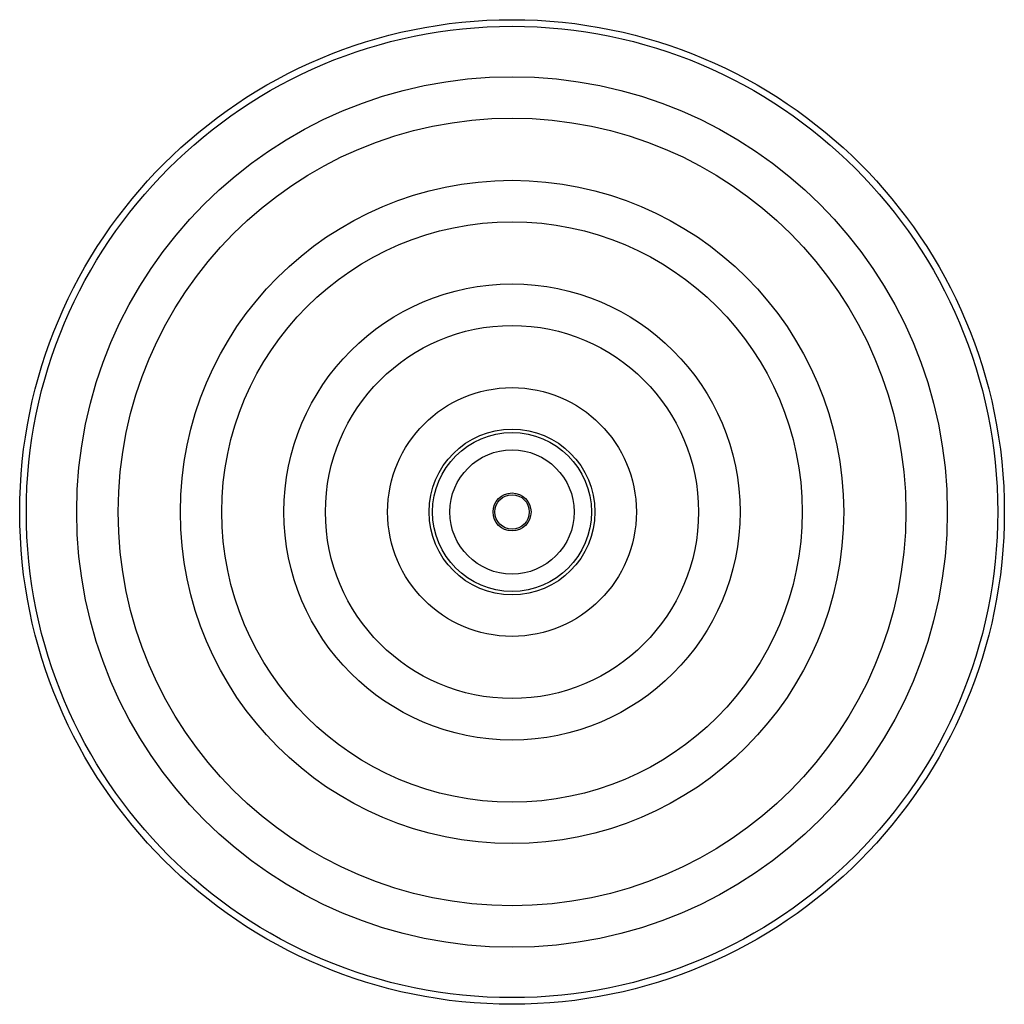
# Paper-space layout '_Izquierda' of a CAD drawing. Header units: millimetres. Extents: x 18 to 303, y -140 to 145.
import ezdxf

# ---------------------------------------------------------------- set-up
doc = ezdxf.new("R2010")
doc.units = ezdxf.units.MM

psp = doc.layouts.new('_Izquierda')

# ---------------------------------------------------------------- linework, layer by layer
at = {"color": 7, "linetype": 'Continuous', "lineweight": 25}
for radius in [142.5, 140.58, 126, 114, 96, 84, 66, 54, 36, 24, 23, 18, 5.5, 5]:
    psp.add_circle((160.97, 2.98), radius, dxfattribs=at)

doc.saveas('drawing.dxf')
